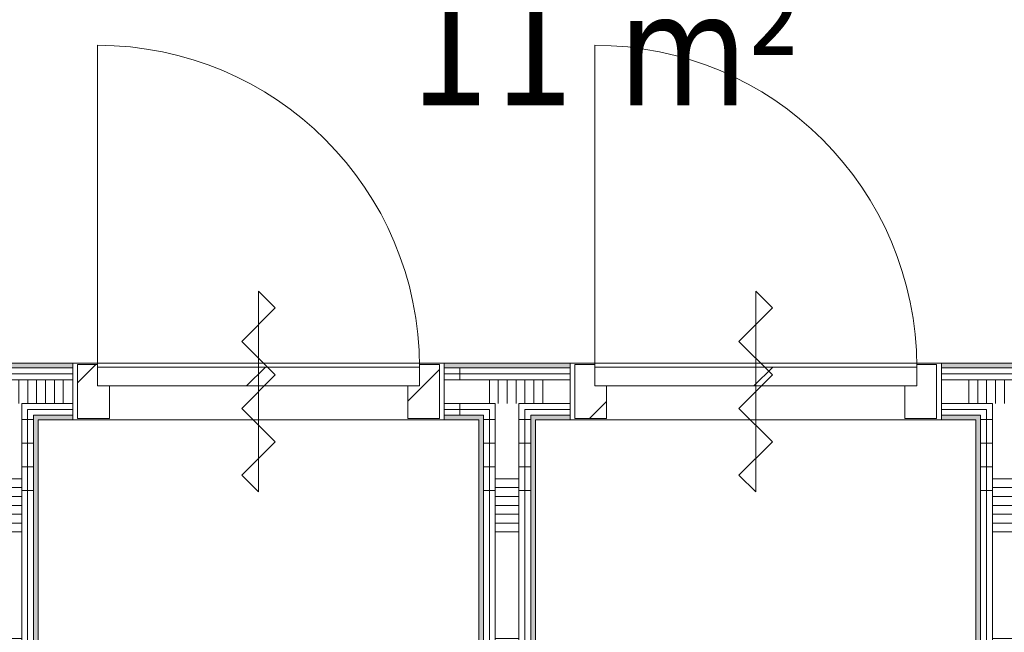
# Model space of a CAD drawing. Extents: x 3176 to 58266, y 1852 to 38199.
# Tile 163 of 256: x 33493 to 35572, y 33656 to 34951. Entities that reach past the tile are written whole.
import ezdxf

# ---------------------------------------------------------------- set-up
doc = ezdxf.new("R2010")
doc.units = 0
doc.header["$LTSCALE"] = 50
doc.layers.get('0').update_dxf_attribs({"linetype": 'CONTINUOUS'})
for name, color, linetype, lineweight in [('Onderlegger 1e verdieping$0$A-AREA-IDEN', 8, 'CONTINUOUS', 18), ('Onderlegger 1e verdieping$0$A-DETL-GENF', 8, 'CONTINUOUS', 18), ('Onderlegger 1e verdieping$0$A-DOOR', 8, 'CONTINUOUS', 25), ('Onderlegger 1e verdieping$0$A-FLOR-OTLN', 8, 'CONTINUOUS', 18), ('Onderlegger 1e verdieping$0$A-GENM', 8, 'CONTINUOUS', 18), ('Onderlegger 1e verdieping$0$A-WALL-PATT', 8, 'CONTINUOUS', 50), ('Onderlegger 1e verdieping$0$I-WALL', 8, 'CONTINUOUS', 25)]:
    doc.layers.add(name, color=color, linetype=linetype, lineweight=lineweight)
doc.styles.add('Onderlegger 1e verdieping$0$Tahoma_1', font='TAHOMA.TTF', dxfattribs={"height": 238.040123})
pattern_1 = [(270, (36421.9, 34224.45), (500, 3e-14), []), (270, (36371.9, 34224.45), (500, 3e-14), []), (270, (36321.9, 34224.45), (500, 3e-14), []), (270, (36271.9, 34224.45), (500, 3e-14), [])]
pattern_2 = [(3e-13, (33411.9, 33105.1), (-2e-12, 500), []), (3e-13, (33411.9, 33055.1), (-2e-12, 500), []), (3e-13, (33411.9, 33005.1), (-2e-12, 500), []), (3e-13, (33411.9, 32955.1), (-2e-12, 500), [])]
pattern_3 = [(360, (34461.9, 33105.1), (7e-13, 500), []), (360, (34461.9, 33055.1), (7e-13, 500), []), (360, (34461.9, 33005.1), (7e-13, 500), []), (360, (34461.9, 32955.1), (7e-13, 500), [])]
pattern_4 = [(360, (35511.9, 33105.1), (7e-13, 500), []), (360, (35511.9, 33055.1), (7e-13, 500), []), (360, (35511.9, 33005.1), (7e-13, 500), []), (360, (35511.9, 32955.1), (7e-13, 500), [])]

# ---------------------------------------------------------------- blocks, each defined once
blk = doc.blocks.new('Onderlegger 1e verdieping$0$32_KA_hout_67-114-enkele_deur_met dorpel - H630d-5655968-Plotview 1e Verdieping - schaal 1 op 100')
at = {"layer": 'Onderlegger 1e verdieping$0$A-GENM'}
h = blk.add_hatch(dxfattribs=at)
h.set_pattern_fill('FP_176', color=256, style=0, pattern_type=2)
h.set_pattern_definition([(225, (35046.88, 34164.45), (91.92388, -91.92388), [])])
h.paths.add_polyline_path([(-315.1, 57), (-382.1, 57), (-382.1, -57), (-340.1, -57), (-340.1, -12), (-315.1, -12)], flags=0)
h.paths.add_polyline_path([(376, 57), (314.9, 57), (314.9, -12), (339.9, -12), (339.9, -57), (381.9, -57), (381.9, 57)], flags=0)
at = {"layer": 'Onderlegger 1e verdieping$0$A-DETL-GENF'}
for p, q in [((35.4, 176.8), (0, 212.1)), ((0, 212.1), (0, -212.1)), ((-35.4, 106.1), (35.4, 176.8)), ((35.4, 35.4), (-35.4, 106.1)), ((-35.4, -35.4), (35.4, 35.4)), ((35.4, -106.1), (-35.4, -35.4)), ((-35.4, -176.8), (35.4, -106.1)), ((0, -212.1), (-35.4, -176.8))]:
    blk.add_line(p, q, dxfattribs=at)
at = {"layer": 'Onderlegger 1e verdieping$0$A-DOOR', "lineweight": 18}
for p, q in [((-382.1, 57), (-315.1, 57)), ((-382.1, -57), (-382.1, 57)), ((-315.1, 57), (-315.1, -12)), ((314.9, 57), (381.9, 57)), ((314.9, -12), (314.9, 57)), ((381.9, 57), (381.9, -57)), ((-340.1, -57), (-382.1, -57)), ((-340.1, -52), (-340.1, -57)), ((339.9, -57), (339.9, -52)), ((381.9, -57), (339.9, -57))]:
    blk.add_line(p, q, dxfattribs=at)
at = {"layer": 'Onderlegger 1e verdieping$0$A-GENM'}
blk.add_line((339.9, -52), (339.9, -732), dxfattribs=at)
blk.add_arc((339.9, -52), 680, 180, 270, dxfattribs=at)
blk = doc.blocks.new('Onderlegger 1e verdieping$0$32_KA_hout_67-114-enkele_deur_met dorpel - H630d-V147-Plotview 1e Verdieping - schaal 1 op 100')
at = {"layer": 'Onderlegger 1e verdieping$0$A-GENM'}
h = blk.add_hatch(dxfattribs=at)
h.set_pattern_fill('FP_178', color=256, style=0, pattern_type=2)
h.set_pattern_definition([(225, (33996.88, 34164.45), (91.92388, -91.92388), [])])
h.paths.add_polyline_path([(-315.1, 57), (-382.1, 57), (-382.1, -57), (-340.1, -57), (-340.1, -12), (-315.1, -12)], flags=0)
h.paths.add_polyline_path([(381.9, 57), (314.9, 57), (314.9, -12), (339.9, -12), (339.9, -57), (381.9, -57), (381.9, -12)], flags=0)
at = {"layer": 'Onderlegger 1e verdieping$0$A-DETL-GENF'}
for p, q in [((35.4, 176.8), (0, 212.1)), ((0, 212.1), (0, -212.1)), ((-35.4, 106.1), (35.4, 176.8)), ((35.4, 35.4), (-35.4, 106.1)), ((-35.4, -35.4), (35.4, 35.4)), ((35.4, -106.1), (-35.4, -35.4)), ((-35.4, -176.8), (35.4, -106.1)), ((0, -212.1), (-35.4, -176.8))]:
    blk.add_line(p, q, dxfattribs=at)
at = {"layer": 'Onderlegger 1e verdieping$0$A-DOOR', "lineweight": 18}
for p, q in [((-382.1, 57), (-315.1, 57)), ((-382.1, -57), (-382.1, 57)), ((-315.1, 57), (-315.1, -12)), ((314.9, 57), (381.9, 57)), ((314.9, -12), (314.9, 57)), ((381.9, 57), (381.9, -57)), ((-340.1, -57), (-382.1, -57)), ((-340.1, -52), (-340.1, -57)), ((339.9, -57), (339.9, -52)), ((381.9, -57), (339.9, -57))]:
    blk.add_line(p, q, dxfattribs=at)
at = {"layer": 'Onderlegger 1e verdieping$0$A-GENM'}
blk.add_line((339.9, -52), (339.9, -732), dxfattribs=at)
blk.add_arc((339.9, -52), 680, 180, 270, dxfattribs=at)
blk = doc.blocks.new('Onderlegger 1e verdieping$0$32_KA_binnendeur_hout - 32_KA_binnendeur_hout-5633690-Plotview 1e Verdieping - schaal 1 op 100')
at = {"layer": 'Onderlegger 1e verdieping$0$A-DOOR', "lineweight": 18}
h = blk.add_hatch(dxfattribs=at)
h.set_pattern_fill('FP_218', color=256, style=0, pattern_type=2)
h.set_pattern_definition([(45, (-35047, -34216.45), (-212.132, 212.132), [])])
h.paths.add_polyline_path([(-109.6, -40), (340, -40), (340, 0), (-340, 0), (-340, -40)], flags=0)
for p, q in [((340, 0), (-340, 0)), ((-340, 0), (-340, -40)), ((340, -40), (340, 0)), ((-340, -40), (340, -40))]:
    blk.add_line(p, q, dxfattribs=at)
blk = doc.blocks.new('Onderlegger 1e verdieping$0$32_KA_binnendeur_hout - 32_KA_binnendeur_hout-V151-Plotview 1e Verdieping - schaal 1 op 100')
at = {"layer": 'Onderlegger 1e verdieping$0$A-DOOR', "lineweight": 18}
h = blk.add_hatch(dxfattribs=at)
h.set_pattern_fill('FP_220', color=256, style=0, pattern_type=2)
h.set_pattern_definition([(45, (-33997, -34216.45), (-212.132, 212.132), [])])
h.paths.add_polyline_path([(-125.9, -40), (340, -40), (340, 0), (-340, 0), (-340, -40)], flags=0)
for p, q in [((340, 0), (-340, 0)), ((-340, 0), (-340, -40)), ((340, -40), (340, 0)), ((-340, -40), (340, -40))]:
    blk.add_line(p, q, dxfattribs=at)
blk = doc.blocks.new('Onderlegger 1e verdieping')
at = {"layer": 'Onderlegger 1e verdieping$0$A-WALL-PATT', "lineweight": 5}
h = blk.add_hatch(color=256, dxfattribs=at)
h.paths.add_polyline_path([(34388.9, 34214.5), (34654.9, 34214.5), (34654.9, 34224.5), (34388.9, 34224.5)], flags=0)
h.paths.add_polyline_path([(39735.9, 34214.5), (39831.9, 34214.5), (39831.9, 34224.5), (39638.9, 34224.5), (39638.9, 34214.5)], flags=0)
h.paths.add_polyline_path([(33604.5, 34214.5), (33604.9, 34214.5), (33604.5, 34224.5), (33411.9, 34224.5), (33411.9, 34214.5), (33421.9, 34214.5)], flags=0)
h.paths.add_polyline_path([(38669.6, 34214.5), (38854.9, 34214.5), (38854.9, 34224.5), (38588.9, 34224.5), (38588.9, 34214.5)], flags=0)
h.paths.add_polyline_path([(37603.3, 34214.5), (37804.9, 34214.5), (37804.9, 34224.5), (37538.9, 34224.5), (37538.9, 34214.5)], flags=0)
h.paths.add_polyline_path([(35704.9, 34214.5), (35704.9, 34224.5), (35438.9, 34224.5), (35438.9, 34214.5), (35470.6, 34214.5)], flags=0)
h.paths.add_polyline_path([(36488.9, 34214.5), (36754.9, 34214.5), (36754.9, 34224.5), (36488.9, 34224.5)], flags=0)
at = {"layer": 'Onderlegger 1e verdieping$0$A-WALL-PATT', "lineweight": 18}
h = blk.add_hatch(dxfattribs=at)
h.set_pattern_fill('FP_185', color=256, angle=90, style=0, pattern_type=2)
h.set_pattern_definition(pattern_1)
h.paths.add_polyline_path([(36754.9, 34202), (36754.9, 34214.5), (36488.9, 34214.5), (36488.9, 34202), (36536.9, 34202)], flags=0)
h.paths.add_polyline_path([(33421.9, 34202), (33604.9, 34202), (33604.5, 34214.5), (33421.9, 34214.5)], flags=0)
h.paths.add_polyline_path([(34388.9, 34202), (34654.9, 34202), (34654.9, 34214.5), (34388.9, 34214.5)], flags=0)
h.paths.add_polyline_path([(39638.9, 34202), (39821.9, 34202), (39821.9, 34214.5), (39638.9, 34214.5)], flags=0)
h.paths.add_polyline_path([(38669.6, 34202), (38854.9, 34202), (38854.9, 34214.5), (38588.9, 34214.5), (38588.9, 34202)], flags=0)
h.paths.add_polyline_path([(35438.9, 34202), (35704.9, 34202), (35704.9, 34214.5), (35438.9, 34214.5)], flags=0)
h.paths.add_polyline_path([(37603.3, 34202), (37804.9, 34202), (37804.9, 34214.5), (37538.9, 34214.5), (37538.9, 34202)], flags=0)
h = blk.add_hatch(dxfattribs=at)
h.set_pattern_fill('FP_185', color=256, angle=90, style=0, pattern_type=2)
h.set_pattern_definition(pattern_1)
h.paths.add_polyline_path([(33446.9, 34189.5), (33604.9, 34189.5), (33604.5, 34202), (33434.4, 34202), (33434.4, 34189.5)], flags=0)
h.paths.add_polyline_path([(39796.9, 34189.5), (39809.4, 34189.5), (39809.4, 34202), (39638.9, 34202), (39638.9, 34189.5), (39735.9, 34189.5)], flags=0)
h.paths.add_polyline_path([(36536.9, 34189.5), (36754.9, 34189.5), (36754.9, 34202), (36488.9, 34202), (36488.9, 34189.5)], flags=0)
h.paths.add_polyline_path([(37538.9, 34189.5), (37804.9, 34189.5), (37804.9, 34202), (37538.9, 34202)], flags=0)
h.paths.add_polyline_path([(34654.9, 34189.5), (34654.9, 34202), (34388.9, 34202), (34388.9, 34189.5), (34404.3, 34189.5)], flags=0)
h.paths.add_polyline_path([(35704.9, 34189.5), (35704.9, 34202), (35438.9, 34202), (35438.9, 34189.5), (35470.6, 34189.5)], flags=0)
h.paths.add_polyline_path([(38854.9, 34189.5), (38854.9, 34202), (38588.9, 34202), (38588.9, 34189.5), (38669.6, 34189.5)], flags=0)
h = blk.add_hatch(dxfattribs=at)
h.set_pattern_fill('FP_186', color=256, angle=90, style=0, pattern_type=2)
h.set_pattern_definition([(270, (36621.88, 34224.45), (337.5, 2e-14), []), (270, (36603.13, 34224.45), (337.5, 2e-14), []), (270, (36584.38, 34224.45), (337.5, 2e-14), []), (270, (36565.63, 34224.45), (337.5, 2e-14), []), (270, (36546.88, 34224.45), (337.5, 2e-14), []), (270, (36528.13, 34224.45), (337.5, 2e-14), []), (270, (36509.38, 34224.45), (337.5, 2e-14), [])])
h.paths.add_polyline_path([(33496.9, 34139.5), (33604.9, 34139.5), (33604.5, 34189.5), (33446.9, 34189.5), (33446.9, 34139.5)], flags=0)
h.paths.add_polyline_path([(34546.9, 34139.5), (34654.9, 34139.5), (34654.9, 34189.5), (34388.9, 34189.5), (34388.9, 34139.5), (34496.9, 34139.5)], flags=0)
h.paths.add_polyline_path([(36488.9, 34139.5), (36754.9, 34139.5), (36754.9, 34189.5), (36488.9, 34189.5)], flags=0)
h.paths.add_polyline_path([(38669.6, 34139.5), (38854.9, 34139.5), (38854.9, 34189.5), (38588.9, 34189.5), (38588.9, 34139.5)], flags=0)
h.paths.add_polyline_path([(35546.9, 34139.5), (35704.9, 34139.5), (35704.9, 34189.5), (35438.9, 34189.5), (35438.9, 34139.5), (35470.6, 34139.5)], flags=0)
h.paths.add_polyline_path([(37646.9, 34139.5), (37804.9, 34139.5), (37804.9, 34189.5), (37538.9, 34189.5), (37538.9, 34139.5), (37603.3, 34139.5)], flags=0)
h.paths.add_polyline_path([(39638.9, 34139.5), (39796.9, 34139.5), (39796.9, 34189.5), (39638.9, 34189.5)], flags=0)
h = blk.add_hatch(dxfattribs=at)
h.set_pattern_fill('FP_188', color=256, angle=90, style=0, pattern_type=2)
h.set_pattern_definition([(3e-13, (33411.88, 33305.08), (-2e-12, 337.5), []), (3e-13, (33411.88, 33286.33), (-2e-12, 337.5), []), (3e-13, (33411.88, 33267.58), (-2e-12, 337.5), []), (3e-13, (33411.88, 33248.83), (-2e-12, 337.5), []), (3e-13, (33411.88, 33230.08), (-2e-12, 337.5), []), (3e-13, (33411.88, 33211.33), (-2e-12, 337.5), []), (3e-13, (33411.88, 33192.58), (-2e-12, 337.5), [])])
h.paths.add_polyline_path([(33496.9, 32470.7), (33496.9, 34139.5), (33446.9, 34139.5), (33446.9, 32470.7)], flags=0)
h = blk.add_hatch(dxfattribs=at)
h.set_pattern_fill('FP_185', color=256, angle=90, style=0, pattern_type=2)
h.set_pattern_definition(pattern_1)
h.paths.add_polyline_path([(36536.9, 34127), (36596.9, 34127), (36596.9, 34139.5), (36488.9, 34139.5), (36488.9, 34127)], flags=0)
h.paths.add_polyline_path([(39746.9, 34127), (39746.9, 34139.5), (39638.9, 34139.5), (39638.9, 34127), (39735.9, 34127)], flags=0)
h.paths.add_polyline_path([(33496.9, 34127), (33604.9, 34127), (33604.5, 34139.5), (33496.9, 34139.5)], flags=0)
h.paths.add_polyline_path([(38684.4, 34127), (38696.9, 34127), (38696.9, 34139.5), (38588.9, 34139.5), (38588.9, 34127), (38669.6, 34127)], flags=0)
h.paths.add_polyline_path([(34388.9, 34127), (34496.9, 34127), (34496.9, 34139.5), (34388.9, 34139.5)], flags=0)
h.paths.add_polyline_path([(34654.9, 34127), (34654.9, 34139.5), (34546.9, 34139.5), (34546.9, 34127), (34559.4, 34127)], flags=0)
h.paths.add_polyline_path([(35438.9, 34127), (35546.9, 34127), (35546.9, 34139.5), (35438.9, 34139.5)], flags=0)
h.paths.add_polyline_path([(37696.9, 34127), (37804.9, 34127), (37804.9, 34139.5), (37696.9, 34139.5)], flags=0)
h.paths.add_polyline_path([(35704.9, 34127), (35704.9, 34139.5), (35596.9, 34139.5), (35596.9, 34127), (35609.4, 34127)], flags=0)
h.paths.add_polyline_path([(36754.9, 34127), (36754.9, 34139.5), (36646.9, 34139.5), (36646.9, 34127), (36659.4, 34127)], flags=0)
h.paths.add_polyline_path([(37646.9, 34127), (37646.9, 34139.5), (37538.9, 34139.5), (37538.9, 34127), (37634.4, 34127)], flags=0)
h.paths.add_polyline_path([(38746.9, 34127), (38854.9, 34127), (38854.9, 34139.5), (38746.9, 34139.5)], flags=0)
h = blk.add_hatch(dxfattribs=at)
h.set_pattern_fill('FP_187', color=256, angle=90, style=0, pattern_type=2)
h.set_pattern_definition(pattern_2)
h.paths.add_polyline_path([(33496.9, 32483.2), (33509.4, 32483.2), (33509.4, 32612), (33496.9, 32612), (33496.9, 32505.7)], flags=0)
h.paths.add_polyline_path([(33496.9, 32662), (33509.4, 32662), (33509.4, 34127), (33496.9, 34127), (33496.9, 32743.6)], flags=0)
h = blk.add_hatch(dxfattribs=at)
h.set_pattern_fill('FP_185', color=256, angle=90, style=0, pattern_type=2)
h.set_pattern_definition(pattern_1)
h.paths.add_polyline_path([(39734.4, 34114.5), (39734.4, 34127), (39638.9, 34127), (39638.9, 34114.5), (39721.9, 34114.5)], flags=0)
h.paths.add_polyline_path([(33509.4, 34114.5), (33604.9, 34114.5), (33604.5, 34127), (33509.4, 34127)], flags=0)
h.paths.add_polyline_path([(38684.4, 34114.5), (38684.4, 34127), (38588.9, 34127), (38588.9, 34114.5), (38671.9, 34114.5)], flags=0)
h.paths.add_polyline_path([(38759.4, 34114.5), (38854.9, 34114.5), (38854.9, 34127), (38759.4, 34127)], flags=0)
h.paths.add_polyline_path([(34388.9, 34114.5), (34484.4, 34114.5), (34484.4, 34127), (34388.9, 34127)], flags=0)
h.paths.add_polyline_path([(34654.9, 34114.5), (34654.9, 34127), (34559.4, 34127), (34559.4, 34114.5), (34571.9, 34114.5)], flags=0)
h.paths.add_polyline_path([(37634.4, 34114.5), (37634.4, 34127), (37538.9, 34127), (37538.9, 34114.5), (37621.9, 34114.5)], flags=0)
h.paths.add_polyline_path([(37709.4, 34114.5), (37804.9, 34114.5), (37804.9, 34127), (37709.4, 34127)], flags=0)
h.paths.add_polyline_path([(35438.9, 34114.5), (35534.4, 34114.5), (35534.4, 34127), (35438.9, 34127)], flags=0)
h.paths.add_polyline_path([(35704.9, 34114.5), (35704.9, 34127), (35609.4, 34127), (35609.4, 34114.5), (35621.9, 34114.5)], flags=0)
h.paths.add_polyline_path([(36584.4, 34114.5), (36584.4, 34127), (36488.9, 34127), (36488.9, 34114.5), (36571.9, 34114.5)], flags=0)
h.paths.add_polyline_path([(36659.4, 34114.5), (36754.9, 34114.5), (36754.9, 34127), (36659.4, 34127)], flags=0)
h = blk.add_hatch(dxfattribs=at)
h.set_pattern_fill('FP_191', color=256, angle=90, style=0, pattern_type=2)
h.set_pattern_definition(pattern_3)
h.paths.add_polyline_path([(34496.9, 32483.2), (34496.9, 32612), (34484.4, 32612), (34484.4, 32483.2)], flags=0)
h.paths.add_polyline_path([(34484.4, 32662), (34496.9, 32662), (34496.9, 34127), (34484.4, 34127), (34484.4, 32682)], flags=0)
h = blk.add_hatch(dxfattribs=at)
h.set_pattern_fill('FP_192', color=256, angle=90, style=0, pattern_type=2)
h.set_pattern_definition([(360, (34461.88, 33305.08), (4e-13, 337.5), []), (360, (34461.88, 33286.33), (4e-13, 337.5), []), (360, (34461.88, 33267.58), (4e-13, 337.5), []), (360, (34461.88, 33248.83), (4e-13, 337.5), []), (360, (34461.88, 33230.08), (4e-13, 337.5), []), (360, (34461.88, 33211.33), (4e-13, 337.5), []), (360, (34461.88, 33192.58), (4e-13, 337.5), [])])
h.paths.add_polyline_path([(34546.9, 32470.7), (34546.9, 34139.5), (34496.9, 34139.5), (34496.9, 32470.7)], flags=0)
h = blk.add_hatch(dxfattribs=at)
h.set_pattern_fill('FP_191', color=256, angle=90, style=0, pattern_type=2)
h.set_pattern_definition(pattern_3)
h.paths.add_polyline_path([(34546.9, 32483.2), (34559.4, 32483.2), (34559.4, 32612), (34546.9, 32612), (34546.9, 32505.7)], flags=0)
h.paths.add_polyline_path([(34546.9, 32662), (34559.4, 32662), (34559.4, 34127), (34546.9, 34127), (34546.9, 32743.6)], flags=0)
h = blk.add_hatch(dxfattribs=at)
h.set_pattern_fill('FP_193', color=256, angle=90, style=0, pattern_type=2)
h.set_pattern_definition(pattern_4)
h.paths.add_polyline_path([(35546.9, 32483.2), (35546.9, 32612), (35534.4, 32612), (35534.4, 32483.2)], flags=0)
h.paths.add_polyline_path([(35546.9, 32662), (35546.9, 34127), (35534.4, 34127), (35534.4, 32662)], flags=0)
h = blk.add_hatch(dxfattribs=at)
h.set_pattern_fill('FP_194', color=256, angle=90, style=0, pattern_type=2)
h.set_pattern_definition([(360, (35511.88, 33305.08), (4e-13, 337.5), []), (360, (35511.88, 33286.33), (4e-13, 337.5), []), (360, (35511.88, 33267.58), (4e-13, 337.5), []), (360, (35511.88, 33248.83), (4e-13, 337.5), []), (360, (35511.88, 33230.08), (4e-13, 337.5), []), (360, (35511.88, 33211.33), (4e-13, 337.5), []), (360, (35511.88, 33192.58), (4e-13, 337.5), [])])
h.paths.add_polyline_path([(35596.9, 32470.7), (35596.9, 34139.5), (35546.9, 34139.5), (35546.9, 32470.7)], flags=0)
h = blk.add_hatch(dxfattribs=at)
h.set_pattern_fill('FP_187', color=256, angle=90, style=0, pattern_type=2)
h.set_pattern_definition(pattern_2)
h.paths.add_polyline_path([(33509.4, 32495.7), (33521.9, 32495.7), (33521.9, 32612), (33509.4, 32612), (33509.4, 32505.7)], flags=0)
h.paths.add_polyline_path([(33521.9, 32682), (33521.9, 34114.5), (33509.4, 34114.5), (33509.4, 32682)], flags=0)
at = {"layer": 'Onderlegger 1e verdieping$0$A-WALL-PATT', "lineweight": 25}
h = blk.add_hatch(color=256, dxfattribs=at)
h.paths.add_polyline_path([(35521.9, 34104.5), (35521.9, 34114.5), (35438.9, 34114.5), (35438.9, 34104.5), (35511.9, 34104.5)], flags=0)
h.paths.add_polyline_path([(37611.9, 34104.5), (37621.9, 34104.5), (37621.9, 34114.5), (37538.9, 34114.5), (37538.9, 34104.5), (37603.3, 34104.5)], flags=0)
h.paths.add_polyline_path([(34388.9, 34104.5), (34471.9, 34104.5), (34471.9, 34114.5), (34388.9, 34114.5)], flags=0)
h.paths.add_polyline_path([(38671.9, 34104.5), (38671.9, 34114.5), (38588.9, 34114.5), (38588.9, 34104.5), (38669.6, 34104.5)], flags=0)
h.paths.add_polyline_path([(34654.9, 34104.5), (34654.9, 34114.5), (34571.9, 34114.5), (34571.9, 34104.5), (34581.9, 34104.5)], flags=0)
h.paths.add_polyline_path([(38781.9, 34104.5), (38854.9, 34104.5), (38854.9, 34114.5), (38771.9, 34114.5), (38771.9, 34104.5)], flags=0)
h.paths.add_polyline_path([(33604.9, 34104.5), (33604.5, 34114.5), (33521.9, 34114.5), (33521.9, 34104.5), (33604.5, 34104.5)], flags=0)
h.paths.add_polyline_path([(37721.9, 34104.5), (37804.9, 34104.5), (37804.9, 34114.5), (37721.9, 34114.5)], flags=0)
h.paths.add_polyline_path([(35704.9, 34104.5), (35704.9, 34114.5), (35621.9, 34114.5), (35621.9, 34104.5), (35631.9, 34104.5)], flags=0)
h.paths.add_polyline_path([(39638.9, 34104.5), (39721.9, 34104.5), (39721.9, 34114.5), (39638.9, 34114.5)], flags=0)
h.paths.add_polyline_path([(36754.9, 34104.5), (36754.9, 34114.5), (36671.9, 34114.5), (36671.9, 34104.5), (36681.9, 34104.5)], flags=0)
h.paths.add_polyline_path([(36488.9, 34104.5), (36571.9, 34104.5), (36571.9, 34114.5), (36488.9, 34114.5)], flags=0)
h = blk.add_hatch(color=256, dxfattribs=at)
h.paths.add_polyline_path([(33531.9, 32505.7), (33531.9, 32612), (33521.9, 32612), (33521.9, 32505.7)], flags=0)
h.paths.add_polyline_path([(33531.9, 32694.5), (33531.9, 34104.5), (33521.9, 34104.5), (33521.9, 32694.5)], flags=0)
at = {"layer": 'Onderlegger 1e verdieping$0$A-WALL-PATT', "lineweight": 5}
h = blk.add_hatch(color=256, dxfattribs=at)
h.paths.add_polyline_path([(34471.9, 32505.7), (34471.9, 32612), (34461.9, 32612), (34461.9, 32505.7)], flags=0)
h.paths.add_polyline_path([(34471.9, 32694.5), (34471.9, 34104.5), (34461.9, 34104.5), (34461.9, 32694.5)], flags=0)
at = {"layer": 'Onderlegger 1e verdieping$0$A-WALL-PATT', "lineweight": 18}
h = blk.add_hatch(dxfattribs=at)
h.set_pattern_fill('FP_191', color=256, angle=90, style=0, pattern_type=2)
h.set_pattern_definition(pattern_3)
h.paths.add_polyline_path([(34484.4, 32495.7), (34484.4, 32612), (34471.9, 32612), (34471.9, 32495.7)], flags=0)
h.paths.add_polyline_path([(34484.4, 32682), (34484.4, 34114.5), (34471.9, 34114.5), (34471.9, 32682)], flags=0)
h = blk.add_hatch(dxfattribs=at)
h.set_pattern_fill('FP_191', color=256, angle=90, style=0, pattern_type=2)
h.set_pattern_definition(pattern_3)
h.paths.add_polyline_path([(34571.9, 32495.7), (34571.9, 32612), (34559.4, 32612), (34559.4, 32495.7)], flags=0)
h.paths.add_polyline_path([(34559.4, 32682), (34571.9, 32682), (34571.9, 34114.5), (34559.4, 34114.5), (34559.4, 32743.6)], flags=0)
at = {"layer": 'Onderlegger 1e verdieping$0$A-WALL-PATT', "lineweight": 25}
h = blk.add_hatch(color=256, dxfattribs=at)
h.paths.add_polyline_path([(34571.9, 32505.7), (34581.9, 32505.7), (34581.9, 32612), (34571.9, 32612), (34571.9, 32530)], flags=0)
h.paths.add_polyline_path([(34571.9, 32694.5), (34581.9, 32694.5), (34581.9, 34104.5), (34571.9, 34104.5), (34571.9, 32743.6)], flags=0)
at = {"layer": 'Onderlegger 1e verdieping$0$A-WALL-PATT', "lineweight": 5}
h = blk.add_hatch(color=256, dxfattribs=at)
h.paths.add_polyline_path([(35521.9, 32505.7), (35521.9, 32612), (35511.9, 32612), (35511.9, 32505.7)], flags=0)
h.paths.add_polyline_path([(35511.9, 32694.5), (35521.9, 32694.5), (35521.9, 34104.5), (35511.9, 34104.5), (35511.9, 32704.5)], flags=0)
at = {"layer": 'Onderlegger 1e verdieping$0$A-WALL-PATT', "lineweight": 18}
h = blk.add_hatch(dxfattribs=at)
h.set_pattern_fill('FP_193', color=256, angle=90, style=0, pattern_type=2)
h.set_pattern_definition(pattern_4)
h.paths.add_polyline_path([(35534.4, 32495.7), (35534.4, 32612), (35521.9, 32612), (35521.9, 32495.7)], flags=0)
h.paths.add_polyline_path([(35534.4, 32682), (35534.4, 34114.5), (35521.9, 34114.5), (35521.9, 32682)], flags=0)
at = {"layer": 'Onderlegger 1e verdieping$0$A-FLOR-OTLN'}
for p, q in [((34388.9, 34224.5), (33604.9, 34224.5)), ((35438.9, 34224.5), (34654.9, 34224.5)), ((33604.9, 34104.5), (34388.9, 34104.5)), ((34654.9, 34104.5), (35438.9, 34104.5))]:
    blk.add_line(p, q, dxfattribs=at)
at = {"layer": 'Onderlegger 1e verdieping$0$I-WALL', "lineweight": 18}
for p, q in [((33604.9, 34224.5), (33411.9, 34224.5)), ((33604.9, 34104.5), (33604.9, 34224.5)), ((34654.9, 34224.5), (34388.9, 34224.5)), ((34388.9, 34224.5), (34388.9, 34104.5)), ((34654.9, 34104.5), (34654.9, 34224.5)), ((35704.9, 34224.5), (35438.9, 34224.5)), ((35438.9, 34224.5), (35438.9, 34104.5)), ((33604.9, 34214.5), (33421.9, 34214.5)), ((34654.9, 34214.5), (34388.9, 34214.5)), ((35704.9, 34214.5), (35438.9, 34214.5)), ((33604.9, 34202), (33434.4, 34202)), ((33604.9, 34189.5), (33446.9, 34189.5)), ((34654.9, 34202), (34388.9, 34202)), ((34654.9, 34189.5), (34388.9, 34189.5)), ((35704.9, 34202), (35438.9, 34202)), ((35704.9, 34189.5), (35438.9, 34189.5)), ((33604.9, 34139.5), (33496.9, 34139.5)), ((33496.9, 34139.5), (33496.9, 32662)), ((33604.9, 34127), (33509.4, 34127)), ((33509.4, 32662), (33509.4, 34127)), ((34496.9, 34139.5), (34388.9, 34139.5)), ((34484.4, 34127), (34388.9, 34127)), ((34484.4, 34127), (34484.4, 32662)), ((34496.9, 34139.5), (34496.9, 32662)), ((34654.9, 34139.5), (34546.9, 34139.5)), ((34546.9, 34139.5), (34546.9, 32662)), ((34654.9, 34127), (34559.4, 34127)), ((34559.4, 32662), (34559.4, 34127)), ((35546.9, 34139.5), (35438.9, 34139.5)), ((35534.4, 34127), (35438.9, 34127)), ((35534.4, 34127), (35534.4, 32662)), ((35546.9, 34139.5), (35546.9, 32662)), ((33604.9, 34114.5), (33521.9, 34114.5)), ((33521.9, 34114.5), (33521.9, 32694.5)), ((33531.9, 34104.5), (33604.9, 34104.5)), ((33531.9, 32704.5), (33531.9, 34104.5)), ((34471.9, 34114.5), (34388.9, 34114.5)), ((34388.9, 34104.5), (34461.9, 34104.5)), ((34461.9, 34104.5), (34461.9, 32704.5)), ((34471.9, 34114.5), (34471.9, 32694.5)), ((34654.9, 34114.5), (34571.9, 34114.5)), ((34571.9, 34114.5), (34571.9, 32694.5)), ((34581.9, 34104.5), (34654.9, 34104.5)), ((34581.9, 32704.5), (34581.9, 34104.5)), ((35521.9, 34114.5), (35438.9, 34114.5)), ((35438.9, 34104.5), (35511.9, 34104.5)), ((35511.9, 34104.5), (35511.9, 32704.5)), ((35521.9, 34114.5), (35521.9, 32694.5))]:
    blk.add_line(p, q, dxfattribs=at)
at = {"layer": 'Onderlegger 1e verdieping$0$A-DOOR', "rotation": 180}
for name, p in [('Onderlegger 1e verdieping$0$32_KA_hout_67-114-enkele_deur_met dorpel - H630d-V147-Plotview 1e Verdieping - schaal 1 op 100', (33996.9, 34164.5)), ('Onderlegger 1e verdieping$0$32_KA_hout_67-114-enkele_deur_met dorpel - H630d-5655968-Plotview 1e Verdieping - schaal 1 op 100', (35046.9, 34164.5))]:
    blk.add_blockref(name, p, dxfattribs=at)
at = {"layer": 'Onderlegger 1e verdieping$0$A-DOOR'}
for name, p in [('Onderlegger 1e verdieping$0$32_KA_binnendeur_hout - 32_KA_binnendeur_hout-V151-Plotview 1e Verdieping - schaal 1 op 100', (33997, 34216.5)), ('Onderlegger 1e verdieping$0$32_KA_binnendeur_hout - 32_KA_binnendeur_hout-5633690-Plotview 1e Verdieping - schaal 1 op 100', (35047, 34216.5))]:
    blk.add_blockref(name, p, dxfattribs=at)
at = {"layer": 'Onderlegger 1e verdieping$0$A-AREA-IDEN', "insert": (34726.3, 35404.5), "char_height": 238.04, "width": 3036, "attachment_point": 2, "line_spacing_factor": 1.000232, "style": 'Onderlegger 1e verdieping$0$Tahoma_1'}
blk.add_mtext('Voorruimte heren\\P11 m²', dxfattribs=at)

msp = doc.modelspace()

# ---------------------------------------------------------------- block references
msp.add_blockref('Onderlegger 1e verdieping', (0, 0))

doc.saveas('drawing.dxf')
